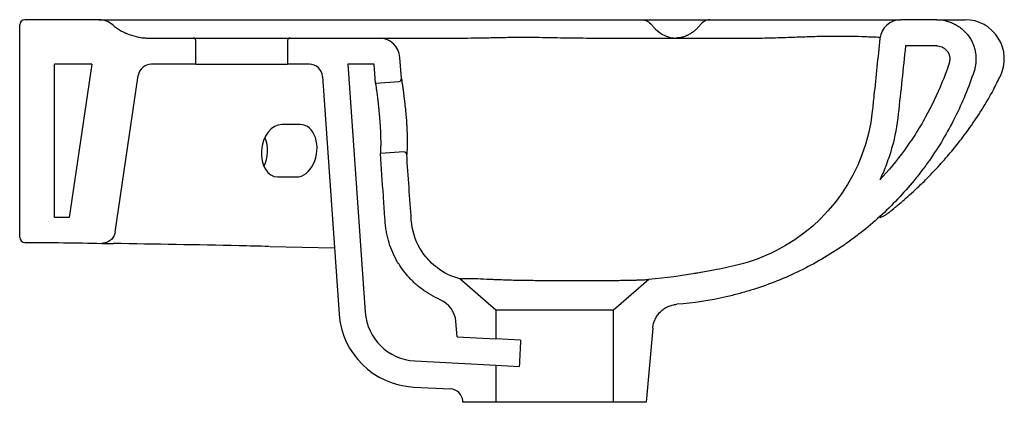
# Model space of a CAD drawing. Header units: millimetres. Extents: x 4187.755 to 4188.131, y 2763.534 to 2763.68.
import ezdxf

# ---------------------------------------------------------------- set-up
doc = ezdxf.new("R2010")
doc.units = ezdxf.units.MM
doc.layers.add('SANINDUSA', color=3, linetype='Continuous')

msp = doc.modelspace()

# ---------------------------------------------------------------- linework, layer by layer
at = {"layer": 'SANINDUSA'}
for p, q in [((4187.784905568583, 2763.679625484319), (4187.756653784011, 2763.679625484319)), ((4187.790385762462, 2763.679625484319), (4187.992228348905, 2763.679625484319)), ((4188.018175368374, 2763.679625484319), (4188.091028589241, 2763.679625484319)), ((4188.10475174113, 2763.679625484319), (4188.091028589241, 2763.679625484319)), ((4187.754653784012, 2763.596622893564), (4187.754653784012, 2763.677625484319)), ((4187.803603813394, 2763.672625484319), (4187.820885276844, 2763.672625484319)), ((4187.820885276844, 2763.672625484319), (4187.857885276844, 2763.672625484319)), ((4187.857885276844, 2763.672625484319), (4187.891854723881, 2763.672625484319)), ((4187.924007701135, 2763.672625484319), (4187.924283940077, 2763.672628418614)), ((4187.821885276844, 2763.662625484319), (4187.821885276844, 2763.671625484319)), ((4187.856885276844, 2763.671625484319), (4187.856885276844, 2763.662625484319)), ((4188.10475174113, 2763.669625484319), (4188.092829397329, 2763.669625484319)), ((4187.900396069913, 2763.65716324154), (4187.899835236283, 2763.665183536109)), ((4187.76796749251, 2763.60425993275), (4187.76796749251, 2763.662625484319)), ((4187.782239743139, 2763.662625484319), (4187.76796749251, 2763.662625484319)), ((4187.782239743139, 2763.662625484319), (4187.773555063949, 2763.604197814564)), ((4187.821885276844, 2763.662625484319), (4187.804881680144, 2763.662625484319)), ((4187.821885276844, 2763.662625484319), (4187.856885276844, 2763.662625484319)), ((4187.865278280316, 2763.662625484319), (4187.856885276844, 2763.662625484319)), ((4187.889989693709, 2763.662625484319), (4187.879965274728, 2763.662625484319)), ((4187.879965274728, 2763.662625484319), (4187.886581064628, 2763.568015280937)), ((4187.890490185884, 2763.655468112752), (4187.889989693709, 2763.662625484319)), ((4187.791045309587, 2763.598546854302), (4187.799936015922, 2763.658360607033)), ((4187.870266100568, 2763.657974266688), (4187.876605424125, 2763.567317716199)), ((4187.890490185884, 2763.655468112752), (4187.899468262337, 2763.656095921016)), ((4187.861821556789, 2763.639625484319), (4187.854750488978, 2763.639625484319)), ((4187.901351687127, 2763.629161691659), (4187.892373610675, 2763.628533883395)), ((4187.853264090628, 2763.619625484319), (4187.86033515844, 2763.619625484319)), ((4187.773556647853, 2763.604208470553), (4187.76796749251, 2763.60425993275)), ((4187.850104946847, 2763.593087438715), (4187.874843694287, 2763.59251162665)), ((4187.93638632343, 2763.568801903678), (4187.922652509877, 2763.580740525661)), ((4187.994809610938, 2763.580470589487), (4187.98138632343, 2763.568801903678)), ((4187.98138632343, 2763.568801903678), (4187.93638632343, 2763.568801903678)), ((4187.93638632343, 2763.568801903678), (4187.93638632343, 2763.557832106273)), ((4187.98138632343, 2763.533625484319), (4187.98138632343, 2763.568801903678)), ((4187.9217011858, 2763.558601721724), (4187.921187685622, 2763.564471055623)), ((4187.996361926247, 2763.561921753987), (4187.993886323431, 2763.533625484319)), ((4187.9217011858, 2763.558601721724), (4187.93638632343, 2763.557832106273)), ((4187.945883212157, 2763.557334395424), (4187.93638632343, 2763.557832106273)), ((4187.905485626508, 2763.549437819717), (4187.93638632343, 2763.547818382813)), ((4187.93638632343, 2763.547818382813), (4187.93638632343, 2763.533625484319)), ((4187.93638632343, 2763.547818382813), (4187.945380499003, 2763.547347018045)), ((4187.904962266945, 2763.539451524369), (4187.91912095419, 2763.538709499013)), ((4187.92388632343, 2763.533625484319), (4187.9238402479, 2763.534152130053)), ((4187.93638632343, 2763.533625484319), (4187.92388632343, 2763.533625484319)), ((4187.98138632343, 2763.533625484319), (4187.93638632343, 2763.533625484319)), ((4187.993886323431, 2763.533625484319), (4187.98138632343, 2763.533625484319))]:
    msp.add_line(p, q, dxfattribs=at)
for centre, radius, start, end in [((4187.756653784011, 2763.677625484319), 0.002000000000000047, 90, 180), ((4187.784905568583, 2763.671625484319), 0.007999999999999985, 48.55565345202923, 90), ((4188.091028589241, 2763.671625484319), 0.008000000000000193, 90, 173.9999999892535), ((4188.115563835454, 2763.664625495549), 0.0149999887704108, 334.1693513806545, 89.99943392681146), ((4187.820885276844, 2763.671625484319), 0.001000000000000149, 0, 90), ((4187.857885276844, 2763.671625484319), 0.001000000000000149, 90, 180), ((4187.891854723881, 2763.664625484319), 0.008000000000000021, 3.999999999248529, 90), ((4187.804881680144, 2763.657625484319), 0.004999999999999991, 90, 171.5454663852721), ((4187.865278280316, 2763.657625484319), 0.004999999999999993, 3.999999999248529, 90), ((4187.899398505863, 2763.657093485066), 0.0009999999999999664, 274.000000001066, 3.999999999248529), ((4187.836025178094, 2763.62963692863), 0.01328415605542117, 333.2612445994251, 22.48249617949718), ((4187.901421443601, 2763.628164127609), 0.001000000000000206, 3.999999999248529, 94.00000000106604), ((4187.756653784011, 2763.596622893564), 0.001999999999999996, 180, 269.8921701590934), ((4187.91122573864, 2763.563599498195), 0.01000000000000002, 4.999999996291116, 66.56213750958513), ((4187.906532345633, 2763.569410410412), 0.0300000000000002, 183.9999999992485, 267.0000000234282), ((4187.906532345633, 2763.569410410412), 0.02000000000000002, 183.9999999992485, 267.0000000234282), ((4187.918859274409, 2763.533716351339), 0.005000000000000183, 4.999999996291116, 87.00000002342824)]:
    msp.add_arc(centre, radius, start, end, dxfattribs=at)
for centre, major_axis, ratio, start_param, end_param in [((4187.854007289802, 2763.629625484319), (0.001462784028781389, 0.009947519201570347), 0.6994625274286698, 0.1024956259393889, 3.244088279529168), ((4187.861078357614, 2763.629625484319), (0.00146278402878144, 0.009947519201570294), 0.6994625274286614, 3.244088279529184, 6.385680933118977), ((4187.95888632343, 2763.018835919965), (-0.0007861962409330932, 0.6443156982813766), 0.03489944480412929, 0.5812236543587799, 0.6088755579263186)]:
    msp.add_ellipse(centre, major_axis=major_axis, ratio=ratio, start_param=start_param, end_param=end_param, dxfattribs=at)
for points, knots in [([(4187.784905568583, 2763.679625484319), (4187.784905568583, 2763.679625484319), (4187.78493585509, 2763.679625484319), (4187.785058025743, 2763.679625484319), (4187.785150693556, 2763.679625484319), (4187.785516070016, 2763.679625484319), (4187.785875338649, 2763.679625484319), (4187.786582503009, 2763.679625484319), (4187.786847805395, 2763.679625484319), (4187.787429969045, 2763.679625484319), (4187.787745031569, 2763.679625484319), (4187.788759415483, 2763.679625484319), (4187.789527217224, 2763.679625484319), (4187.790385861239, 2763.679625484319)], [0, 0, 0, 0, 0.125, 0.125, 0.2500000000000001, 0.2500000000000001, 0.5000000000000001, 0.5000000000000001, 0.625, 0.625, 0.7499999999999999, 0.7499999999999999, 1, 1, 1, 1]), ([(4187.992228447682, 2763.679625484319), (4187.992909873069, 2763.679625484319), (4187.993591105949, 2763.679449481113), (4187.994865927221, 2763.678768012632), (4187.995459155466, 2763.678262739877), (4187.995970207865, 2763.677625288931)], [0, 0, 0, 0, 0.5, 0.5, 1, 1, 1, 1]), ([(4187.992228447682, 2763.679625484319), (4187.992657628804, 2763.679625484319), (4187.993107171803, 2763.679625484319), (4187.994039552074, 2763.679625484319), (4187.994522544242, 2763.679625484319), (4187.995522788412, 2763.679625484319), (4187.996042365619, 2763.679625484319), (4187.997102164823, 2763.679625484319), (4187.99764267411, 2763.679625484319), (4187.999295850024, 2763.679625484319), (4188.000439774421, 2763.679625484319), (4188.002222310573, 2763.679625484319), (4188.002820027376, 2763.679625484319), (4188.004014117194, 2763.679625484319), (4188.004611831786, 2763.679625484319), (4188.005808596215, 2763.679625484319), (4188.006407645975, 2763.679625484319), (4188.007607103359, 2763.679625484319), (4188.00820989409, 2763.679625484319), (4188.009980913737, 2763.679625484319), (4188.011123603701, 2763.679625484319), (4188.012782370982, 2763.679625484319), (4188.013328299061, 2763.679625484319), (4188.014390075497, 2763.679625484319), (4188.014903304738, 2763.679625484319), (4188.016392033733, 2763.679625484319), (4188.017317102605, 2763.679625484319), (4188.0181752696, 2763.679625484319)], [0, 0, 0, 0, 0.0625000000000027, 0.0625000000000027, 0.1250000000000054, 0.1250000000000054, 0.1875000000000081, 0.1875000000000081, 0.2500000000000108, 0.2500000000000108, 0.37500000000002, 0.37500000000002, 0.4375000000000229, 0.4375000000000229, 0.500000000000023, 0.500000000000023, 0.562500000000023, 0.562500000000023, 0.6250000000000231, 0.6250000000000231, 0.7500000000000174, 0.7500000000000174, 0.8125000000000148, 0.8125000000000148, 0.875000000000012, 0.875000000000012, 1, 1, 1, 1]), ([(4188.018175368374, 2763.679625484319), (4188.017493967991, 2763.679625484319), (4188.016812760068, 2763.679449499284), (4188.015537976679, 2763.6787680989), (4188.014944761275, 2763.678262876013), (4188.014433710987, 2763.677625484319)], [0, 0, 0, 0, 0.5, 0.5, 1, 1, 1, 1]), ([(4188.10475174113, 2763.679625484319), (4188.104750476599, 2763.679625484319), (4188.104966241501, 2763.679625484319), (4188.105652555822, 2763.679625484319), (4188.105939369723, 2763.679625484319), (4188.106622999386, 2763.679625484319), (4188.107021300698, 2763.679625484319), (4188.107935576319, 2763.679625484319), (4188.108451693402, 2763.679625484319), (4188.109606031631, 2763.679625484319), (4188.110244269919, 2763.679625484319), (4188.11129235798, 2763.679625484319), (4188.111657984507, 2763.679625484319), (4188.112410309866, 2763.679625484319), (4188.112796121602, 2763.679625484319), (4188.113584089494, 2763.679625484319), (4188.113984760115, 2763.679625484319), (4188.114601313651, 2763.679625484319), (4188.114810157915, 2763.679625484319), (4188.115131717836, 2763.679625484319), (4188.115240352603, 2763.679625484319), (4188.115405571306, 2763.679625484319), (4188.115464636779, 2763.679625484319), (4188.115542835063, 2763.679625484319), (4188.11556246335, 2763.679625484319), (4188.115563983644, 2763.679625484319)], [0, 0, 0, 0, 0.2499999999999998, 0.2499999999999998, 0.3749999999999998, 0.3749999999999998, 0.4999999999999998, 0.4999999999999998, 0.6249999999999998, 0.6249999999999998, 0.7499999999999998, 0.7499999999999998, 0.8125, 0.8125, 0.8750000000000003, 0.8750000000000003, 0.9375000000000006, 0.9375000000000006, 0.9687500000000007, 0.9687500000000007, 0.9843750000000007, 0.9843750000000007, 0.9921875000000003, 0.9921875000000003, 1, 1, 1, 1]), ([(4188.10475174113, 2763.679625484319), (4188.105943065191, 2763.679625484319), (4188.107110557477, 2763.679485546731), (4188.108827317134, 2763.679073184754), (4188.109396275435, 2763.678900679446), (4188.110510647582, 2763.678488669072), (4188.111050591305, 2763.678251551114), (4188.112097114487, 2763.677717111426), (4188.112603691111, 2763.677419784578), (4188.11333830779, 2763.676928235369), (4188.113578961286, 2763.676756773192), (4188.11405165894, 2763.676398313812), (4188.11428406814, 2763.67621092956), (4188.115409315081, 2763.675247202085), (4188.116205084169, 2763.674383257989), (4188.117244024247, 2763.672949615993), (4188.117565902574, 2763.67244513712), (4188.118141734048, 2763.671412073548), (4188.118652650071, 2763.670352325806), (4188.119036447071, 2763.669240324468), (4188.119355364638, 2763.668101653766), (4188.119482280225, 2763.66751678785), (4188.119754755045, 2763.665767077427), (4188.119798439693, 2763.66459333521), (4188.119654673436, 2763.662821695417), (4188.119571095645, 2763.6622300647), (4188.11933588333, 2763.661068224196), (4188.119184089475, 2763.660494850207), (4188.118997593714, 2763.65992913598)], [0, 0, 0, 0, 0.125, 0.125, 0.1874999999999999, 0.1874999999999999, 0.2499999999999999, 0.2499999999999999, 0.3124999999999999, 0.3124999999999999, 0.3437500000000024, 0.3437500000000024, 0.3750000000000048, 0.3750000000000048, 0.5000000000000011, 0.5000000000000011, 0.5625000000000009, 0.5625000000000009, 0.6250000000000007, 0.6875000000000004, 0.6875000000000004, 0.7500000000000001, 0.7500000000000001, 0.8749999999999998, 0.8749999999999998, 0.9374999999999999, 0.9374999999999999, 1, 1, 1, 1]), ([(4187.790200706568, 2763.677622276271), (4187.791121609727, 2763.676809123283), (4187.792117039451, 2763.676119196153), (4187.793690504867, 2763.675217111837), (4187.794228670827, 2763.674939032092), (4187.795330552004, 2763.674425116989), (4187.79589665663, 2763.674188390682), (4187.797611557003, 2763.673549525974), (4187.798776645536, 2763.673216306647), (4187.800559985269, 2763.672868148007), (4187.801160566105, 2763.672778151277), (4187.802071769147, 2763.672687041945), (4187.802377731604, 2763.67266395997), (4187.802837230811, 2763.672640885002), (4187.803067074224, 2763.672632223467), (4187.803297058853, 2763.672627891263), (4187.803450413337, 2763.672625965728), (4187.803528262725, 2763.672625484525), (4187.803603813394, 2763.672625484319)], [0, 0, 0, 0, 0.2499999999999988, 0.2499999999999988, 0.3749999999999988, 0.3749999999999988, 0.4999999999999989, 0.4999999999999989, 0.7500000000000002, 0.7500000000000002, 0.8750000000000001, 0.8750000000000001, 0.9375000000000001, 0.9375000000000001, 0.96875, 0.9843750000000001, 0.9843750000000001, 1, 1, 1, 1]), ([(4187.995970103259, 2763.677625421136), (4187.996232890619, 2763.677293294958), (4187.996504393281, 2763.67697533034), (4187.997584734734, 2763.675804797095), (4187.998451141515, 2763.67506142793), (4188.000275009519, 2763.673857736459), (4188.00123240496, 2763.673397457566), (4188.003193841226, 2763.672781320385), (4188.004197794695, 2763.672625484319), (4188.005201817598, 2763.672625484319)], [0.1627494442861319, 0.1627494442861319, 0.1627494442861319, 0.1627494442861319, 0.25, 0.25, 0.5, 0.5, 0.75, 0.75, 1, 1, 1, 1]), ([(4188.014433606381, 2763.677625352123), (4188.014353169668, 2763.6775250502), (4188.014191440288, 2763.677323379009), (4188.013941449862, 2763.677029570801), (4188.013684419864, 2763.676740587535), (4188.013419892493, 2763.67645758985), (4188.013147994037, 2763.676180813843), (4188.012868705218, 2763.675910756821), (4188.01258206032, 2763.67564785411), (4188.012288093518, 2763.675392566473), (4188.011986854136, 2763.675145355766), (4188.01167840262, 2763.674906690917), (4188.011362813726, 2763.674677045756), (4188.011043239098, 2763.674458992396), (4188.010712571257, 2763.674247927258), (4188.01036331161, 2763.674040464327), (4188.009984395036, 2763.673833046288), (4188.009575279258, 2763.673629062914), (4188.009135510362, 2763.673432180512), (4188.008664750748, 2763.673246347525), (4188.008162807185, 2763.67307577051), (4188.007629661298, 2763.67292499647), (4188.007065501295, 2763.672798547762), (4188.006470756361, 2763.672702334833), (4188.005846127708, 2763.672637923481), (4188.005419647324, 2763.672629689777), (4188.005201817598, 2763.672625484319)], [0, 0, 0, 0, 0.03171153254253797, 0.06376051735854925, 0.09614695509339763, 0.1288708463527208, 0.1619321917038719, 0.1953309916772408, 0.229067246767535, 0.2631409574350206, 0.2975521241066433, 0.3323007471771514, 0.3673868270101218, 0.402810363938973, 0.4375605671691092, 0.4750410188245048, 0.5152516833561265, 0.5581925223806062, 0.6038634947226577, 0.6522645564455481, 0.7033956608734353, 0.7572567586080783, 0.8138477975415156, 0.8731687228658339, 0.9352194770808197, 1, 1, 1, 1]), ([(4187.891854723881, 2763.672625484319), (4187.891854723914, 2763.672625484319), (4187.892050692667, 2763.672625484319), (4187.89279281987, 2763.672625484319), (4187.893338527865, 2763.672625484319), (4187.894748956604, 2763.672625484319), (4187.895614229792, 2763.672625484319), (4187.897653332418, 2763.672625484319), (4187.898826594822, 2763.672625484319), (4187.901486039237, 2763.672625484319), (4187.902972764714, 2763.672625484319), (4187.905454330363, 2763.672625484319), (4187.906324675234, 2763.672625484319), (4187.908141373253, 2763.672625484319), (4187.909088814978, 2763.672625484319), (4187.912052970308, 2763.672625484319), (4187.914191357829, 2763.672625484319), (4187.918821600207, 2763.672625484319), (4187.921312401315, 2763.672625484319), (4187.924007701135, 2763.672625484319)], [0, 0, 0, 0, 0.1250000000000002, 0.1250000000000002, 0.2500000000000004, 0.2500000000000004, 0.3750000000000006, 0.3750000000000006, 0.5000000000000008, 0.5000000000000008, 0.6250000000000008, 0.6250000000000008, 0.6875000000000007, 0.6875000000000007, 0.7500000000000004, 0.7500000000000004, 0.8750000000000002, 0.8750000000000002, 1, 1, 1, 1]), ([(4187.924283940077, 2763.672628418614), (4187.92612608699, 2763.672642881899), (4187.929904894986, 2763.67267255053), (4187.936051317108, 2763.67281965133), (4187.942678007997, 2763.672932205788), (4187.948389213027, 2763.672947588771), (4187.954865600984, 2763.672894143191), (4187.962182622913, 2763.672732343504), (4187.968980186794, 2763.672661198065), (4187.972392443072, 2763.672625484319)], [0, 0, 0, 0, 0.1392838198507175, 0.2857138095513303, 0.433130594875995, 0.5810165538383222, 0.643214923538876, 0.8209002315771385, 1, 1, 1, 1]), ([(4187.972392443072, 2763.672625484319), (4187.974821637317, 2763.672625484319), (4187.977308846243, 2763.672625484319), (4187.981134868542, 2763.672625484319), (4187.982428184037, 2763.672625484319), (4187.985038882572, 2763.672625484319), (4187.986349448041, 2763.672625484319), (4187.992928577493, 2763.672625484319), (4187.998275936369, 2763.672625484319), (4188.005071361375, 2763.672625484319), (4188.006436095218, 2763.672625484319), (4188.009177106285, 2763.672625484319), (4188.010556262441, 2763.672625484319), (4188.014654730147, 2763.672625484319), (4188.017351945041, 2763.672625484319), (4188.02534451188, 2763.672625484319), (4188.030542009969, 2763.672625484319), (4188.035617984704, 2763.672625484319)], [0, 0, 0, 0, 0.1249999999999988, 0.1249999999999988, 0.1874999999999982, 0.1874999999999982, 0.2499999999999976, 0.2499999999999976, 0.4999999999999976, 0.4999999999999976, 0.5624999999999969, 0.5624999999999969, 0.6249999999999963, 0.6249999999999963, 0.7499999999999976, 0.7499999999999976, 1, 1, 1, 1]), ([(4188.083072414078, 2763.672461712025), (4188.082309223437, 2763.665200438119), (4188.081546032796, 2763.657939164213), (4188.080573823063, 2763.648689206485), (4188.080364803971, 2763.646700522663), (4188.077716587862, 2763.621504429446), (4188.063573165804, 2763.601595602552), (4188.038708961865, 2763.589047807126), (4188.033732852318, 2763.587213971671), (4188.025547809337, 2763.585272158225), (4188.022579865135, 2763.584627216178), (4188.017754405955, 2763.583673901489), (4188.015903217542, 2763.583330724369), (4188.007672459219, 2763.581904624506), (4188.001254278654, 2763.581057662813), (4187.994809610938, 2763.580470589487)], [0.04264943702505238, 0.04264943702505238, 0.04264943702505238, 0.04264943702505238, 0.1723391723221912, 0.1723391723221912, 0.2078579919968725, 0.2078579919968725, 0.6223531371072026, 0.6223531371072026, 0.7178118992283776, 0.7178118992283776, 0.771776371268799, 0.771776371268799, 0.8052476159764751, 0.8052476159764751, 0.9203099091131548, 0.9203099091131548, 0.9203099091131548, 0.9203099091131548]), ([(4188.035617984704, 2763.672625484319), (4188.03792564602, 2763.672625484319), (4188.040189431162, 2763.67266614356), (4188.044631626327, 2763.672784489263), (4188.046810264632, 2763.672862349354), (4188.05108263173, 2763.673020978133), (4188.053176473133, 2763.673101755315), (4188.057280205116, 2763.673240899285), (4188.059280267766, 2763.67329872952), (4188.063171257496, 2763.673376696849), (4188.06506404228, 2763.673396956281), (4188.068750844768, 2763.673397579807), (4188.07054496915, 2763.673378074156), (4188.074044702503, 2763.673307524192), (4188.075750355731, 2763.673256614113), (4188.078250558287, 2763.673167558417), (4188.079074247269, 2763.673135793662), (4188.080703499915, 2763.673070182), (4188.081511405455, 2763.67303682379), (4188.082294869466, 2763.672999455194)], [0, 0, 0, 0, 0.1249999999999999, 0.1249999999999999, 0.2499999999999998, 0.2499999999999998, 0.3749999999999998, 0.3749999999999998, 0.4999999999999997, 0.4999999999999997, 0.6249999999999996, 0.6249999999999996, 0.7499999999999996, 0.7499999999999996, 0.8749999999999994, 0.8749999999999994, 0.9374999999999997, 0.9374999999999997, 1, 1, 1, 1]), ([(4188.092829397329, 2763.669625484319), (4188.091919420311, 2763.660967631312), (4188.091011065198, 2763.652309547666), (4188.089643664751, 2763.639323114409), (4188.088829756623, 2763.635045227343), (4188.087349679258, 2763.629763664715), (4188.087029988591, 2763.628709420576), (4188.08634489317, 2763.626613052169), (4188.085981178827, 2763.625575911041), (4188.084827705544, 2763.622497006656), (4188.083975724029, 2763.620487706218), (4188.083042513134, 2763.618520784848)], [0, 0, 0, 0, 0.5000000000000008, 0.5000000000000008, 0.7500000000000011, 0.7500000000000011, 0.812500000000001, 0.812500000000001, 0.8750000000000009, 0.8750000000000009, 1, 1, 1, 1]), ([(4188.10475174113, 2763.669625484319), (4188.105090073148, 2763.669625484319), (4188.105400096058, 2763.669594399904), (4188.106039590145, 2763.669467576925), (4188.106358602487, 2763.669371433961), (4188.106901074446, 2763.669147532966), (4188.107133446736, 2763.669029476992), (4188.107521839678, 2763.668792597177), (4188.107683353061, 2763.66868079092), (4188.107996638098, 2763.668434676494), (4188.108147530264, 2763.668300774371), (4188.108453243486, 2763.667995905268), (4188.108605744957, 2763.667820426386), (4188.109060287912, 2763.667213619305), (4188.10929942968, 2763.666763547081), (4188.109512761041, 2763.666159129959), (4188.109553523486, 2763.66602639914), (4188.109618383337, 2763.665778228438), (4188.109645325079, 2763.665657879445), (4188.109711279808, 2763.66530463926), (4188.109737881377, 2763.665068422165), (4188.109754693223, 2763.664669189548), (4188.109753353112, 2763.664502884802), (4188.109725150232, 2763.664029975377), (4188.109680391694, 2763.663732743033), (4188.109578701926, 2763.663314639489), (4188.109542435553, 2763.663187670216), (4188.10950035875, 2763.663060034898)], [0, 0, 0, 0, 0.103596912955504, 0.103596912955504, 0.2071938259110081, 0.2071938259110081, 0.2901604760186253, 0.2901604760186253, 0.3527128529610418, 0.3527128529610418, 0.4152652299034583, 0.4152652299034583, 0.4915299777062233, 0.4915299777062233, 0.6523948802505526, 0.6523948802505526, 0.6966199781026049, 0.6966199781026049, 0.7341986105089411, 0.7341986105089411, 0.8097427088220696, 0.8097427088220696, 0.8635774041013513, 0.8635774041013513, 0.9579947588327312, 0.9579947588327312, 1, 1, 1, 1]), ([(4188.10950035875, 2763.663060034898), (4188.10950035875, 2763.663060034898), (4188.108611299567, 2763.660164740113), (4188.104926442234, 2763.65106000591), (4188.102807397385, 2763.646625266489), (4188.099807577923, 2763.641231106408), (4188.099190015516, 2763.640159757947), (4188.09791914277, 2763.6380322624), (4188.097265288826, 2763.636975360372), (4188.095262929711, 2763.633847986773), (4188.093869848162, 2763.631814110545), (4188.089520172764, 2763.625862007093), (4188.086393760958, 2763.622092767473), (4188.083042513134, 2763.618520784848)], [0, 0, 0, 0, 0.2499999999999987, 0.2499999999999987, 0.4999999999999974, 0.4999999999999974, 0.5624999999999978, 0.5624999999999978, 0.6249999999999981, 0.6249999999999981, 0.7499999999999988, 0.7499999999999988, 1, 1, 1, 1]), ([(4187.900396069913, 2763.65716324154), (4187.900396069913, 2763.65716324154), (4187.900410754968, 2763.657067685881), (4187.900466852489, 2763.656697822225), (4187.900508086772, 2763.656424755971), (4187.900588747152, 2763.655881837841), (4187.900618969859, 2763.655677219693), (4187.900684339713, 2763.655230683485), (4187.900719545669, 2763.654988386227), (4187.900832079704, 2763.654205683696), (4187.900916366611, 2763.653609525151), (4187.901100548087, 2763.652265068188), (4187.901197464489, 2763.65153834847), (4187.901346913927, 2763.650369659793), (4187.90139741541, 2763.649966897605), (4187.901499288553, 2763.64913432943), (4187.901550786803, 2763.64870330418), (4187.901702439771, 2763.647397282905), (4187.901800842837, 2763.646500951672), (4187.901941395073, 2763.645118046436), (4187.901987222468, 2763.644648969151), (4187.902075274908, 2763.643704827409), (4187.902117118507, 2763.643233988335), (4187.90223574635, 2763.641825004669), (4187.902305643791, 2763.64089035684), (4187.902395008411, 2763.639495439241), (4187.902422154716, 2763.63903196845), (4187.902470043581, 2763.638127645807), (4187.902490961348, 2763.637684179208), (4187.902526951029, 2763.636814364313), (4187.902542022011, 2763.636388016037), (4187.902566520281, 2763.635552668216), (4187.902575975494, 2763.635141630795), (4187.902595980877, 2763.633951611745), (4187.902598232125, 2763.633219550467), (4187.902589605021, 2763.632211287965), (4187.902584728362, 2763.631890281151), (4187.902571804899, 2763.631279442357), (4187.902563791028, 2763.630991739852), (4187.902537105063, 2763.630193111), (4187.902515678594, 2763.629740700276), (4187.902484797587, 2763.629184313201), (4187.90247467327, 2763.629018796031), (4187.902456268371, 2763.628735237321), (4187.902447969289, 2763.628616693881), (4187.902434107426, 2763.628426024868), (4187.902428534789, 2763.628353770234), (4187.902420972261, 2763.628257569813), (4187.902419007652, 2763.628233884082), (4187.902419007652, 2763.628233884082)], [0, 0, 0, 0, 0.06249999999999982, 0.06249999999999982, 0.1249999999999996, 0.1249999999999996, 0.1562499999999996, 0.1562499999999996, 0.1874999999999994, 0.1874999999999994, 0.2499999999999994, 0.2499999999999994, 0.3124999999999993, 0.3124999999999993, 0.3437499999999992, 0.3437499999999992, 0.374999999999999, 0.374999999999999, 0.4374999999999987, 0.4374999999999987, 0.4687499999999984, 0.4687499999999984, 0.4999999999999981, 0.4999999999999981, 0.5624999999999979, 0.5624999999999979, 0.5937499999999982, 0.5937499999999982, 0.6249999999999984, 0.6249999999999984, 0.6562499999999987, 0.6562499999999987, 0.6874999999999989, 0.6874999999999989, 0.7499999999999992, 0.7499999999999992, 0.7812499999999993, 0.7812499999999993, 0.8124999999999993, 0.8124999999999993, 0.8749999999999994, 0.8749999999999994, 0.9062499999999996, 0.9062499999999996, 0.9374999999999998, 0.9374999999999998, 0.9687499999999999, 0.9687499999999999, 1, 1, 1, 1]), ([(4188.118997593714, 2763.65992913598), (4188.116989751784, 2763.653838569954), (4188.114556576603, 2763.647965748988), (4188.108870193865, 2763.636639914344), (4188.105616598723, 2763.631187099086), (4188.10102206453, 2763.624641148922), (4188.100074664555, 2763.623342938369), (4188.098137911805, 2763.620789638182), (4188.097148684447, 2763.619534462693), (4188.094119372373, 2763.615832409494), (4188.092017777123, 2763.613448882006), (4188.085470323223, 2763.606548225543), (4188.080782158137, 2763.602280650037), (4188.074515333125, 2763.597364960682), (4188.073241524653, 2763.596402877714), (4188.070652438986, 2763.594521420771), (4188.069334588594, 2763.593600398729), (4188.065346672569, 2763.590921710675), (4188.062637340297, 2763.589244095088), (4188.054360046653, 2763.58452966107), (4188.048644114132, 2763.581808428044), (4188.039776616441, 2763.578352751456), (4188.036771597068, 2763.57730576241), (4188.032188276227, 2763.575896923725), (4188.03064520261, 2763.575453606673), (4188.027546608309, 2763.574625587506), (4188.025993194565, 2763.574241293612), (4188.018205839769, 2763.572466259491), (4188.011911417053, 2763.571512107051), (4188.005552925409, 2763.571020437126)], [0, 0, 0, 0, 0.1249999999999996, 0.1249999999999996, 0.2499999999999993, 0.2499999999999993, 0.2812499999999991, 0.2812499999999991, 0.312499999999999, 0.312499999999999, 0.3749999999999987, 0.3749999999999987, 0.499999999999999, 0.499999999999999, 0.5312499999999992, 0.5312499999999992, 0.5624999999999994, 0.5624999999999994, 0.625, 0.625, 0.7500000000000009, 0.7500000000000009, 0.8125000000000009, 0.8125000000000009, 0.8437500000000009, 0.8437500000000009, 0.8750000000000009, 0.8750000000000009, 1, 1, 1, 1]), ([(4188.082990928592, 2763.604175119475), (4188.083022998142, 2763.604169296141), (4188.083084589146, 2763.604158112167), (4188.083373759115, 2763.604262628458), (4188.083744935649, 2763.604403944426), (4188.084217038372, 2763.604602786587), (4188.084760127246, 2763.604842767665), (4188.085287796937, 2763.605155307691), (4188.085813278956, 2763.605526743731), (4188.086349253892, 2763.605944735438), (4188.086907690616, 2763.606398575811), (4188.087498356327, 2763.606882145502), (4188.088062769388, 2763.607343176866), (4188.088650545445, 2763.607823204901), (4188.089241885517, 2763.608308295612), (4188.090080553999, 2763.609004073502), (4188.091604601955, 2763.610287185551), (4188.093792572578, 2763.612188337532), (4188.096732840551, 2763.614859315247), (4188.100208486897, 2763.618188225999), (4188.10439152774, 2763.622474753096), (4188.108790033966, 2763.627370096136), (4188.113249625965, 2763.632793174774), (4188.117655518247, 2763.638640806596), (4188.122131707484, 2763.645379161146), (4188.126015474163, 2763.651923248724), (4188.128144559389, 2763.65635637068), (4188.12898925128, 2763.658115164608)], [0, 0, 0, 0, 0.05931295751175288, 0.1139131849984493, 0.1714740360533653, 0.2234686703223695, 0.2695390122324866, 0.3096782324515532, 0.343946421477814, 0.3724363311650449, 0.3952700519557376, 0.4126590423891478, 0.4250588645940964, 0.4297499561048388, 0.4370494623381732, 0.4451243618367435, 0.4595408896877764, 0.4905288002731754, 0.5228000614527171, 0.5652516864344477, 0.6180025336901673, 0.6809371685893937, 0.7385133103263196, 0.8024350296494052, 0.8728644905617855, 0.9495603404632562, 1, 1, 1, 1]), ([(4187.890490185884, 2763.655468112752), (4187.890490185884, 2763.655468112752), (4187.890502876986, 2763.655381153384), (4187.890539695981, 2763.655125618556), (4187.890554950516, 2763.65501943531), (4187.890591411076, 2763.654764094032), (4187.890612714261, 2763.654614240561), (4187.890683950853, 2763.654109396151), (4187.890741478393, 2763.653697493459), (4187.890841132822, 2763.652967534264), (4187.890876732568, 2763.65270432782), (4187.890951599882, 2763.652143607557), (4187.890990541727, 2763.651848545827), (4187.89111120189, 2763.650920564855), (4187.891196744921, 2763.650245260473), (4187.891330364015, 2763.649144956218), (4187.891375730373, 2763.648763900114), (4187.891465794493, 2763.647989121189), (4187.891555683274, 2763.64719766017), (4187.891644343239, 2763.646373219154), (4187.89173194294, 2763.645532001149), (4187.891775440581, 2763.645100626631), (4187.891901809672, 2763.643799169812), (4187.891980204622, 2763.642926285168), (4187.89208728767, 2763.64160911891), (4187.892121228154, 2763.641168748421), (4187.892185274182, 2763.640285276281), (4187.892215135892, 2763.639845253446), (4187.892296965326, 2763.63854869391), (4187.892341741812, 2763.637707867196), (4187.892394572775, 2763.636482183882), (4187.892409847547, 2763.636077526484), (4187.892435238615, 2763.635295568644), (4187.89244542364, 2763.634917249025), (4187.892469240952, 2763.633819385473), (4187.892476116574, 2763.633136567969), (4187.892476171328, 2763.631873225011), (4187.89246939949, 2763.631313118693), (4187.892454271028, 2763.63057742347), (4187.892448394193, 2763.630349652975), (4187.892435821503, 2763.629929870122), (4187.892429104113, 2763.629737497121), (4187.89240945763, 2763.629227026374), (4187.892396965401, 2763.628970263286), (4187.892383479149, 2763.628709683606), (4187.892379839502, 2763.628643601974), (4187.892374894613, 2763.628555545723), (4187.892373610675, 2763.628533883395), (4187.892373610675, 2763.628533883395)], [0, 0, 0, 0, 0.06250000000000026, 0.06250000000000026, 0.09375000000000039, 0.09375000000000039, 0.1250000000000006, 0.1250000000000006, 0.1875000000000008, 0.1875000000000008, 0.218750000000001, 0.218750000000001, 0.2500000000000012, 0.2500000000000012, 0.3125000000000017, 0.3125000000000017, 0.3437500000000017, 0.3437500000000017, 0.3750000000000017, 0.4062500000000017, 0.4062500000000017, 0.4375000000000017, 0.4375000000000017, 0.5000000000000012, 0.5000000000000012, 0.5312500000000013, 0.5312500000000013, 0.5625000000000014, 0.5625000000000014, 0.6250000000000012, 0.6250000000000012, 0.6562500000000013, 0.6562500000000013, 0.6875000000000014, 0.6875000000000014, 0.7500000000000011, 0.7500000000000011, 0.812500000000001, 0.812500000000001, 0.8437500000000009, 0.8437500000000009, 0.8750000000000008, 0.8750000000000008, 0.9375000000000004, 0.9375000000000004, 0.9687500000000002, 0.9687500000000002, 1, 1, 1, 1]), ([(4187.915203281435, 2763.572774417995), (4187.912732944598, 2763.573845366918), (4187.910427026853, 2763.575180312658), (4187.907744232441, 2763.577169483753), (4187.907217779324, 2763.577583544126), (4187.906185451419, 2763.578444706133), (4187.905678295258, 2763.578893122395), (4187.904205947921, 2763.580272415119), (4187.903284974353, 2763.581240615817), (4187.901560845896, 2763.583271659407), (4187.900757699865, 2763.584334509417), (4187.899642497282, 2763.586000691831), (4187.899285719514, 2763.58656810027), (4187.898602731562, 2763.587727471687), (4187.898276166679, 2763.588320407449), (4187.896741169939, 2763.591308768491), (4187.895805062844, 2763.593802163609), (4187.894994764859, 2763.597045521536), (4187.894850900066, 2763.597700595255), (4187.894600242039, 2763.599023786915), (4187.894493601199, 2763.599691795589), (4187.89431964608, 2763.601027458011), (4187.894251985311, 2763.601696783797), (4187.894154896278, 2763.603038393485), (4187.894109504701, 2763.603709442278), (4187.893874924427, 2763.607064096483), (4187.893311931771, 2763.615115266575), (4187.892748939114, 2763.623166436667), (4187.892373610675, 2763.628533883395)], [0, 0, 0, 0, 0.1250000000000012, 0.1250000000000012, 0.1562500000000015, 0.1562500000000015, 0.1875000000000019, 0.1875000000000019, 0.2500000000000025, 0.2500000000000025, 0.3125000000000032, 0.3125000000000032, 0.3437500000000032, 0.3437500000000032, 0.3750000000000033, 0.3750000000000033, 0.5000000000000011, 0.5000000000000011, 0.531250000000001, 0.531250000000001, 0.5625000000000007, 0.5625000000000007, 0.5937500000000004, 0.5937500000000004, 0.6250000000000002, 0.6250000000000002, 0.75, 1, 1, 1, 1]), ([(4187.922652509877, 2763.580740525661), (4187.919531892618, 2763.581574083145), (4187.916649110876, 2763.582995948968), (4187.913101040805, 2763.585655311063), (4187.912131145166, 2763.586506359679), (4187.909781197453, 2763.588911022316), (4187.908513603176, 2763.590575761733), (4187.905612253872, 2763.595586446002), (4187.904446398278, 2763.599240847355), (4187.903588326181, 2763.611511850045), (4187.903003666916, 2763.619872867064), (4187.902419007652, 2763.628233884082)], [0.4182264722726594, 0.4182264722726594, 0.4182264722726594, 0.4182264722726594, 0.4999002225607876, 0.4999002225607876, 0.5333714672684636, 0.5333714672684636, 0.5873359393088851, 0.5873359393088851, 0.68279470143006, 0.68279470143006, 0.8869213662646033, 0.8869213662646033, 0.8869213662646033, 0.8869213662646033]), ([(4187.791045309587, 2763.598546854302), (4187.791000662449, 2763.598246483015), (4187.790929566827, 2763.597954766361), (4187.79073668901, 2763.59738791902), (4187.790613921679, 2763.597111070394), (4187.790319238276, 2763.596582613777), (4187.790150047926, 2763.596335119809), (4187.789769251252, 2763.595872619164), (4187.789555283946, 2763.595655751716), (4187.789094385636, 2763.59526669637), (4187.788848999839, 2763.595094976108), (4187.788328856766, 2763.594796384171), (4187.788051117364, 2763.594668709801), (4187.787483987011, 2763.594468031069), (4187.787193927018, 2763.594393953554), (4187.786600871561, 2763.59429810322), (4187.786296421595, 2763.594276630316), (4187.78599281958, 2763.594283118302)], [0, 0, 0, 0, 0.125, 0.125, 0.25, 0.25, 0.375, 0.375, 0.5, 0.5, 0.625, 0.625, 0.75, 0.75, 0.875, 0.875, 1, 1, 1, 1]), ([(4187.786512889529, 2763.594300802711), (4187.786437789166, 2763.59429470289), (4187.786317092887, 2763.594284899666), (4187.786177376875, 2763.594282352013), (4187.786115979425, 2763.594281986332), (4187.786094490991, 2763.59428198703), (4187.786079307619, 2763.59428203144), (4187.786065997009, 2763.59428211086), (4187.786060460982, 2763.594282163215), (4187.786063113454, 2763.594282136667), (4187.78606409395, 2763.594282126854)], [0, 0, 0, 0, 0.2940437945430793, 0.4725675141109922, 0.5289238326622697, 0.5691330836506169, 0.6168274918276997, 0.6980454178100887, 0.8883813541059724, 1, 1, 1, 1]), ([(4187.786074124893, 2763.594282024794), (4187.786111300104, 2763.594281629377), (4187.78620564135, 2763.594280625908), (4187.786623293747, 2763.594275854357), (4187.78736652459, 2763.594266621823), (4187.788430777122, 2763.594251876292), (4187.789456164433, 2763.594236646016), (4187.790195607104, 2763.594223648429), (4187.79041249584, 2763.594219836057)], [0, 0, 0, 0, 0.1244279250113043, 0.3157664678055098, 0.5163948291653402, 0.7162552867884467, 0.9167737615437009, 1, 1, 1, 1]), ([(4187.849856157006, 2763.59309847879), (4187.846021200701, 2763.59318730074), (4187.826212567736, 2763.593646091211), (4187.806360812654, 2763.593964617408), (4187.79035236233, 2763.594221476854)], [0, 0, 0, 0, 0.1936002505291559, 1, 1, 1, 1]), ([(4188.014540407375, 2763.583117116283), (4188.014191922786, 2763.583060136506), (4188.0134917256, 2763.58294564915), (4188.012670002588, 2763.582813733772), (4188.012135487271, 2763.582722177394), (4188.012209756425, 2763.582727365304), (4188.012220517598, 2763.582728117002)], [0, 0, 0, 0, 0.3435048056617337, 0.690191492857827, 0.9551105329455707, 1, 1, 1, 1]), ([(4187.922652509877, 2763.580740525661), (4187.922652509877, 2763.580740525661), (4187.922698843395, 2763.580749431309), (4187.922846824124, 2763.580769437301), (4187.92290941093, 2763.580777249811), (4187.923061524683, 2763.58079401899), (4187.923150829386, 2763.580802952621), (4187.92366487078, 2763.580847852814), (4187.924291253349, 2763.580883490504), (4187.925590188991, 2763.580898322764), (4187.926083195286, 2763.58089706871), (4187.926918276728, 2763.58088408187), (4187.927212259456, 2763.580877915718), (4187.927823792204, 2763.580862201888), (4187.928142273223, 2763.580852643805), (4187.929796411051, 2763.580797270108), (4187.931315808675, 2763.580728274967), (4187.933443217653, 2763.580633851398), (4187.933881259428, 2763.580614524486), (4187.934775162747, 2763.580575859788), (4187.935230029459, 2763.580556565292), (4187.936617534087, 2763.580499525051), (4187.937572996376, 2763.58046266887), (4187.939542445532, 2763.580394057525), (4187.940556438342, 2763.580362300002), (4187.942643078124, 2763.580305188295), (4187.943720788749, 2763.580279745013), (4187.946988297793, 2763.580214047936), (4187.949221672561, 2763.580184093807), (4187.952655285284, 2763.580150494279), (4187.953813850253, 2763.58014113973), (4187.955573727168, 2763.580128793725), (4187.956164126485, 2763.580124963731), (4187.957339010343, 2763.580117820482), (4187.957925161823, 2763.580114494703), (4187.960849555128, 2763.580098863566), (4187.963168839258, 2763.580089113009), (4187.966042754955, 2763.580081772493), (4187.966616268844, 2763.580080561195), (4187.96776071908, 2763.58007873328), (4187.968332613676, 2763.580078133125), (4187.970031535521, 2763.580078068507), (4187.971145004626, 2763.58008004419), (4187.973333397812, 2763.580087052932), (4187.974409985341, 2763.580092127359), (4187.976501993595, 2763.580104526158), (4187.977520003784, 2763.580111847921), (4187.979499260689, 2763.580127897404), (4187.980456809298, 2763.580136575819), (4187.981835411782, 2763.580149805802), (4187.982285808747, 2763.580154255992), (4187.983168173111, 2763.580163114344), (4187.983600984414, 2763.580167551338), (4187.98570819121, 2763.580192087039), (4187.987211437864, 2763.580216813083), (4187.989207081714, 2763.58026818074), (4187.989830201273, 2763.580289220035), (4187.990693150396, 2763.580319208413), (4187.990969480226, 2763.580329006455), (4187.991492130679, 2763.580347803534), (4187.991739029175, 2763.580356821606), (4187.992902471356, 2763.580399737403), (4187.993607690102, 2763.58042685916), (4187.994204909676, 2763.580449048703), (4187.994310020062, 2763.580452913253), (4187.994491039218, 2763.5804594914), (4187.994567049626, 2763.580462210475), (4187.994749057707, 2763.580468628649), (4187.994809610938, 2763.580470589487), (4187.994809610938, 2763.580470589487)], [0, 0, 0, 0, 0.03124999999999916, 0.03124999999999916, 0.04687499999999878, 0.04687499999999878, 0.0624999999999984, 0.0624999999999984, 0.1249999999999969, 0.1249999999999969, 0.1562499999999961, 0.1562499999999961, 0.1718749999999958, 0.1718749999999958, 0.1874999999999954, 0.1874999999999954, 0.2499999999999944, 0.2499999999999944, 0.2656249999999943, 0.2656249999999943, 0.2812499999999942, 0.2812499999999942, 0.312499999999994, 0.312499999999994, 0.3437499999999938, 0.3437499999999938, 0.3749999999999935, 0.3749999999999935, 0.4374999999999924, 0.4374999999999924, 0.4687499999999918, 0.4687499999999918, 0.4843749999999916, 0.4843749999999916, 0.4999999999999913, 0.4999999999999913, 0.5624999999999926, 0.5624999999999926, 0.578124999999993, 0.578124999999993, 0.5937499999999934, 0.5937499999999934, 0.6249999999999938, 0.6249999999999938, 0.656249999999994, 0.656249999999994, 0.6874999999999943, 0.6874999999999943, 0.7187499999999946, 0.7187499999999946, 0.7343749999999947, 0.7343749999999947, 0.7499999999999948, 0.7499999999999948, 0.8124999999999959, 0.8124999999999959, 0.8437499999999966, 0.8437499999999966, 0.8593749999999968, 0.8593749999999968, 0.8749999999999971, 0.8749999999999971, 0.9374999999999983, 0.9374999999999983, 0.9531249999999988, 0.9531249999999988, 0.9687499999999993, 0.9687499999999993, 1, 1, 1, 1]), ([(4187.996361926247, 2763.561921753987), (4187.996413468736, 2763.562510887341), (4187.996516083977, 2763.563086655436), (4187.996743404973, 2763.563931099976), (4187.996831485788, 2763.564209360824), (4187.997032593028, 2763.564759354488), (4187.997146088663, 2763.5650320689), (4187.997522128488, 2763.565833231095), (4187.997816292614, 2763.566338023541), (4187.998320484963, 2763.567052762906), (4187.99849910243, 2763.567283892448), (4187.99887780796, 2763.567731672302), (4187.99907898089, 2763.567949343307), (4187.999706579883, 2763.568570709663), (4188.000156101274, 2763.568943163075), (4188.000875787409, 2763.569440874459), (4188.001123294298, 2763.569596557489), (4188.001633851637, 2763.569887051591), (4188.001898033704, 2763.570022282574), (4188.002699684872, 2763.57038886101), (4188.003249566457, 2763.570583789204), (4188.004379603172, 2763.570876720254), (4188.004963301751, 2763.570974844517), (4188.005552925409, 2763.571020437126)], [0, 0, 0, 0, 0.1249999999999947, 0.1249999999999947, 0.1874999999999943, 0.1874999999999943, 0.2499999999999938, 0.2499999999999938, 0.3749999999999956, 0.3749999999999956, 0.4374999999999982, 0.4374999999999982, 0.5000000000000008, 0.5000000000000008, 0.6250000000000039, 0.6250000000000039, 0.6875000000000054, 0.6875000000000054, 0.750000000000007, 0.750000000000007, 0.8750000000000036, 0.8750000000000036, 1, 1, 1, 1])]:
    msp.add_open_spline(points, degree=3, knots=knots, dxfattribs=at)
for points in [[(4188.082294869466, 2763.672999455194), (4188.082635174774, 2763.67298030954), (4188.082966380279, 2763.672969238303), (4188.083287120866, 2763.672965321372)], [(4187.76796749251, 2763.60425993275), (4187.76983021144, 2763.604242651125), (4187.771692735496, 2763.604221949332), (4187.773555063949, 2763.604197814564)], [(4187.75665006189, 2763.594622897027), (4187.75665004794, 2763.594622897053), (4187.756650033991, 2763.594622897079), (4187.756650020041, 2763.594622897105)], [(4187.75665006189, 2763.594622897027), (4187.766435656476, 2763.594604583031), (4187.776216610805, 2763.594492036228), (4187.78599281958, 2763.594283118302)]]:
    msp.add_open_spline(points, degree=3, dxfattribs=at)

doc.saveas('drawing.dxf')
